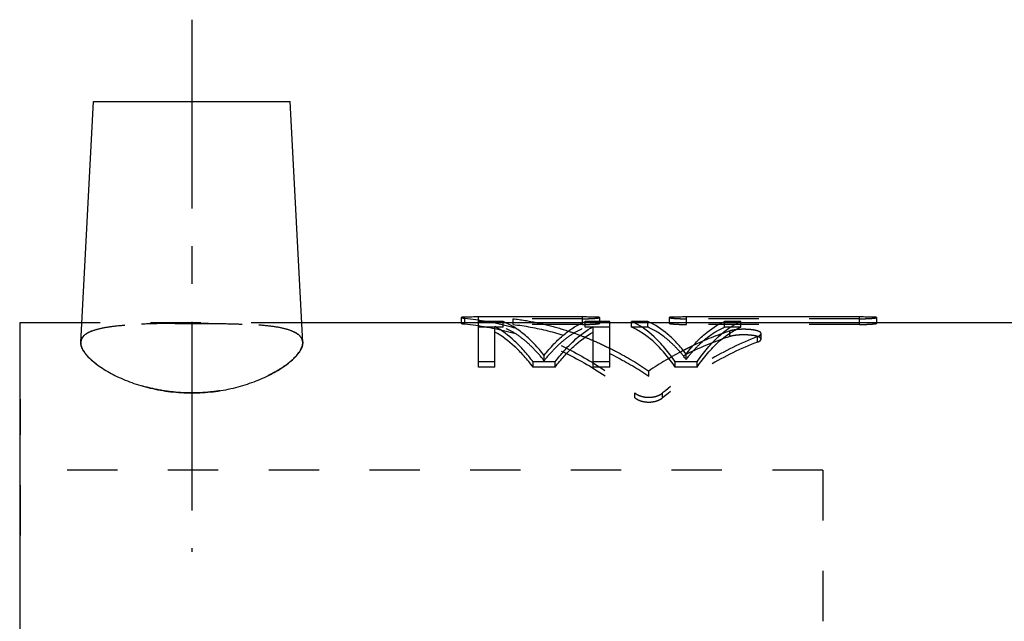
# Model space of a CAD drawing. Header units: millimetres. Extents: x 241 to 349, y 206 to 283.
# Tile 2 of 3: x 246 to 306, y 246 to 283. Entities that reach past the tile are written whole.
import ezdxf

# ---------------------------------------------------------------- set-up
doc = ezdxf.new("R2010")
doc.units = ezdxf.units.MM
doc.header["$LTSCALE"] = 30.734
doc.linetypes.add('CENTER', pattern=[0.6, 0.375, -0.075, 0.075, -0.075])
doc.linetypes.add('HIDDEN', pattern=[0.2, 0.1, -0.1])
doc.layers.get('0').update_dxf_attribs({"linetype": 'CONTINUOUS'})
doc.layers.add('DEFAULT_1', color=7, linetype='CENTER')
doc.layers.add('DEFAULT_2', color=8, linetype='HIDDEN')

msp = doc.modelspace()

# ---------------------------------------------------------------- linework, layer by layer
at = {"color": 7, "linetype": 'CONTINUOUS'}
for p, q in [((249.3005302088, 262.8649781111), (250.071040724, 277.5671945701)), ((250.071040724, 277.5671945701), (262.071040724, 277.5671945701)), ((262.8415467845, 262.8650631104), (262.071040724, 277.5671945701)), ((272.5144435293, 264.379288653), (272.5144435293, 264.0671945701)), ((273.571040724, 261.3501203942), (273.571040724, 264.4141800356)), ((279.910663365, 264.4141800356), (273.571040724, 264.4141800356)), ((279.910663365, 264.064215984), (279.910663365, 264.4141800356)), ((280.9672678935, 264.1349606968), (280.9672678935, 264.3792682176)), ((285.1936816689, 264.3793242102), (285.1936816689, 264.0671945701)), ((286.250286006, 264.064215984), (286.250286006, 264.4141800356)), ((296.816323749, 264.4141800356), (286.250286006, 264.4141800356)), ((296.816323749, 264.064215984), (296.816323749, 264.4141800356)), ((297.8729282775, 264.0671945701), (297.8729282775, 264.3792682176)), ((245.571040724, 264.0671945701), (245.571040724, 206.0671945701)), ((249.3635357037, 264.0671945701), (245.571040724, 264.0671945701)), ((273.571040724, 264.0671945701), (262.7785457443, 264.0671945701)), ((275.071040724, 264.1349606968), (273.571040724, 264.1349606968)), ((274.571040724, 261.3501203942), (274.571040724, 263.8351832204)), ((279.9221468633, 264.0671945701), (275.2199345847, 264.0671945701)), ((281.571040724, 264.1349606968), (280.071040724, 264.1349606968)), ((280.571040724, 261.3501203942), (280.571040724, 263.8351832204)), ((281.571040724, 261.3501203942), (281.571040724, 264.1349606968)), ((282.9043737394, 264.0671945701), (281.571040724, 264.0671945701)), ((282.9043737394, 263.7883263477), (282.9043737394, 264.1349606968)), ((283.9043737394, 264.1349606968), (282.9043737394, 264.1349606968)), ((288.4283300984, 264.0671945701), (284.0470844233, 264.0671945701)), ((289.571040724, 264.1349606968), (288.571040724, 264.1349606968)), ((289.571040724, 263.7883263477), (289.571040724, 264.1349606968)), ((333.771040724, 264.0671945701), (289.571040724, 264.0671945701)), ((274.571040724, 261.6673281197), (273.571040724, 261.6673281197)), ((274.571040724, 261.3501203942), (273.571040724, 261.3501203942)), ((276.9043739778, 261.3501203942), (276.9043739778, 261.6673281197)), ((278.2377072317, 261.6673281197), (276.9043739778, 261.6673281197)), ((278.2377072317, 261.3501203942), (276.9043739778, 261.3501203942)), ((278.2377072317, 261.3501203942), (278.2377072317, 261.6673281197)), ((281.571040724, 261.6673281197), (280.571040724, 261.6673281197)), ((281.571040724, 261.3501203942), (280.571040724, 261.3501203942)), ((285.571040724, 261.3501203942), (285.571040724, 261.6673281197)), ((286.9043737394, 261.6673281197), (285.571040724, 261.6673281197)), ((286.9043737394, 261.3501203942), (285.571040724, 261.3501203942)), ((286.9043737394, 261.3501203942), (286.9043737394, 261.6673281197))]:
    msp.add_line(p, q, dxfattribs=at)
for points, start_tangent, end_tangent in [([(273.571040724, 264.4141800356), (273.3592458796, 264.413860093), (273.15629374, 264.4128206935), (272.9702746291, 264.4108391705), (272.886028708, 264.4093994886), (272.8087375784, 264.4076050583), (272.7391926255, 264.4054149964), (272.6780527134, 264.4027937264), (272.6259199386, 264.3997103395), (272.5833018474, 264.3961472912), (272.5506495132, 264.3920949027), (272.5381624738, 264.3898875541), (272.5282826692, 264.3875615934), (272.5210410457, 264.3851193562), (272.5164488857, 264.3825660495), (272.5145125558, 264.3799075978), (272.5144793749, 264.3792905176)], (-1.0606676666, 0), (0.0580724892, -1.0517553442)), ([(280.9672647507, 264.3792683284), (280.9672665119, 264.379355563), (280.9638348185, 264.383504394), (280.9538756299, 264.3873965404), (280.9147665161, 264.3943338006), (280.8508652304, 264.4000530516), (280.7636680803, 264.4045986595), (280.5284864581, 264.4105825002), (280.3871534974, 264.4123029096), (280.2345567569, 264.4133948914), (280.0753944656, 264.4139892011), (279.910663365, 264.4141800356)], (0.0375868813, 1.0117145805), (-1.0604569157, -0)), ([(286.250286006, 264.4141800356), (286.085362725, 264.4139887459), (285.925672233, 264.4133910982), (285.7719649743, 264.4122857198), (285.6299291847, 264.4105430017), (285.5038563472, 264.4080200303), (285.3960921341, 264.4045502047), (285.3497583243, 264.4024063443), (285.3089347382, 264.3999715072), (285.2739934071, 264.3972388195), (285.2451827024, 264.3942109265), (285.2226884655, 264.3908928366), (285.2065700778, 264.3872894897), (285.2009122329, 264.3853825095), (285.1968691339, 264.3834068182), (285.1944546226, 264.3813637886), (285.1936853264, 264.3793240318)], (-1.060648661, 0), (-0.0539785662, -1.0172230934)), ([(297.8729251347, 264.3792683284), (297.8729268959, 264.379355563), (297.8694952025, 264.383504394), (297.8595360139, 264.3873965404), (297.8204269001, 264.3943338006), (297.7565256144, 264.4000530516), (297.6693284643, 264.4045986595), (297.4341468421, 264.4105825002), (297.2928138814, 264.4123029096), (297.1402171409, 264.4133948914), (296.9810548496, 264.4139892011), (296.816323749, 264.4141800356)], (0.0375868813, 1.0117145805), (-1.0604569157, -0)), ([(276.9043739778, 261.6673281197), (276.3442864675, 262.3546250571), (275.7673369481, 262.9463012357), (274.571040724, 263.8351832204)], (-1.9223051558, 2.5625194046), (-2.7898016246, 1.5744109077)), ([(277.571040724, 262.0686379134), (276.9705527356, 262.7683030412), (276.3519066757, 263.3474134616), (275.71782764, 263.8037168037), (275.071040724, 264.1349606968)], (-2.0121015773, 2.5869081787), (-3.031426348, 1.2454320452)), ([(277.571040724, 262.0686379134), (278.1715287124, 262.7683030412), (278.7901747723, 263.3474134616), (279.424253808, 263.8037168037), (280.071040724, 264.1349606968)], (2.0121015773, 2.5869081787), (3.031426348, 1.2454320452)), ([(278.2377072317, 261.6673281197), (278.7977947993, 262.3546250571), (279.3747443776, 262.9463012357), (280.571040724, 263.8351832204)], (1.9223053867, 2.5625194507), (2.7898018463, 1.5744108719)), ([(285.571040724, 261.6673281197), (284.9354863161, 262.5152604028), (284.2767275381, 263.2114555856), (282.9043737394, 264.1349606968)], (-2.0543767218, 3.0438904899), (-3.3723781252, 1.4535469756)), ([(285.571040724, 261.3501203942), (284.9354863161, 262.1879410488), (284.2767275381, 262.8758340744), (283.5984586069, 263.4104217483), (282.9043737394, 263.7883263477)], (-2.0632338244, 3.0205586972), (-3.3654767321, 1.4332742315)), ([(286.2377077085, 262.144435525), (285.6764325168, 262.8162807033), (285.0988405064, 263.3733578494), (283.9043737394, 264.1349606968)], (-1.8694794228, 2.4659906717), (-2.843145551, 1.221714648)), ([(286.2377077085, 262.144435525), (286.7989826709, 262.8162807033), (287.3765744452, 263.3733578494), (288.571040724, 264.1349606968)], (1.8694784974, 2.4659904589), (2.8431447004, 1.2217147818)), ([(286.9043737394, 261.6673281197), (287.5399281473, 262.5152604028), (288.1986869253, 263.2114555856), (289.571040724, 264.1349606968)], (2.0543767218, 3.0438904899), (3.3723781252, 1.4535469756)), ([(286.9043737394, 261.3501203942), (287.5399281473, 262.1879410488), (288.1986869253, 262.8758340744), (288.8769558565, 263.4104217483), (289.571040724, 263.7883263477)], (2.0632338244, 3.0205586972), (3.3654767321, 1.4332742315)), ([(276.9043739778, 261.3501203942), (276.3442864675, 262.0292212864), (275.7673369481, 262.6138417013), (274.571040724, 263.4921237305)], (-1.926368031, 2.5373126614), (-2.782389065, 1.5515026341)), ([(278.2377072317, 261.3501203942), (278.7977947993, 262.0292212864), (279.3747443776, 262.6138417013), (280.571040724, 263.4921237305)], (1.9263682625, 2.5373127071), (2.7823892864, 1.5515025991)), ([(249.3021485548, 262.8688607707), (249.3001358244, 262.8201299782), (249.4438824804, 262.3769645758), (249.8526286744, 261.8768808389), (250.5150183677, 261.3498601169), (251.3838221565, 260.8472248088), (252.4054409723, 260.4115985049), (253.5399164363, 260.0729883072), (254.7744019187, 259.8526308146), (256.071040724, 259.7753676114)], (-0.6526077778, -7.9070217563), (7.8579240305, 0)), ([(256.071040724, 259.7753676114), (257.3701653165, 259.8529284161), (258.6074527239, 260.0742526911), (259.7426845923, 260.4137838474), (260.7630246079, 260.8496013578), (261.6297784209, 261.3516936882), (262.2908691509, 261.878247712), (262.6989318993, 262.3782246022), (262.8419781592, 262.8213867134), (262.8399715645, 262.8688651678)], (7.8579171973, 0), (-0.6525549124, 7.9047770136))]:
    msp.add_spline(points, degree=3, dxfattribs=dict(at, start_tangent=start_tangent, end_tangent=end_tangent))
at = {"layer": 'DEFAULT_1', "color": 2, "linetype": 'CENTER'}
msp.add_line((256.071040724, 282.5671945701), (256.071040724, 250.0671945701), dxfattribs=at)
at = {"layer": 'DEFAULT_2', "color": 8, "linetype": 'HIDDEN'}
for p, q in [((262.7785457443, 264.0671945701), (249.3635357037, 264.0671945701)), ((272.5144435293, 264.0671945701), (272.5144435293, 264.0297406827)), ((272.7248755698, 263.990693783), (272.7248755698, 264.3397704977)), ((275.2199345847, 264.0671945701), (273.571040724, 264.064215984)), ((275.071040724, 263.7883263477), (273.571040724, 263.7883263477)), ((275.071040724, 263.7883263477), (275.071040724, 264.1349606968)), ((275.6805744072, 263.9568408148), (275.6805744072, 264.3055089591)), ((279.910663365, 264.3055089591), (275.6805744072, 264.3055089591)), ((279.910663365, 263.9568408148), (275.6805744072, 263.9568408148)), ((279.910663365, 263.9568408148), (279.910663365, 264.064215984)), ((281.571040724, 264.0671945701), (279.9221468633, 264.0671945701)), ((280.071040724, 263.7883263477), (280.071040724, 264.1349606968)), ((281.571040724, 263.7883263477), (280.071040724, 263.7883263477)), ((280.9672678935, 264.0297204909), (280.9672678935, 264.1349606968)), ((284.0470844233, 264.0671945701), (282.9043737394, 264.0671945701)), ((283.9043737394, 263.7883263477), (282.9043737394, 263.7883263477)), ((283.9043737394, 263.7883263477), (283.9043737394, 264.1349606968)), ((285.1936816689, 264.0671945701), (285.1936816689, 264.0297758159)), ((296.816323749, 264.3055089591), (286.250286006, 264.3055089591)), ((286.250286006, 263.9568408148), (286.250286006, 264.064215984)), ((296.816323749, 263.9568408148), (286.250286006, 263.9568408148)), ((289.571040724, 264.0671945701), (288.4283300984, 264.0671945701)), ((288.571040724, 263.7883263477), (288.571040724, 264.1349606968)), ((289.571040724, 263.7883263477), (288.571040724, 263.7883263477)), ((296.816323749, 263.9568408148), (296.816323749, 264.064215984)), ((297.8729282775, 264.0297204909), (297.8729282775, 264.0671945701)), ((288.9068897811, 263.2225076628), (288.9068897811, 263.5623131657)), ((290.5974558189, 262.8862090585), (290.5974558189, 263.2219557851)), ((290.8087775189, 263.0616150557), (290.8087775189, 263.3994787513)), ((277.571040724, 261.7466445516), (277.571040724, 262.0686379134)), ((286.2377077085, 261.8215382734), (286.2377077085, 262.144435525)), ((283.9571738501, 260.8056194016), (283.9571738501, 261.1162555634)), ((283.1097812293, 259.4816449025), (283.1097812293, 259.7763020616)), ((284.8012294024, 259.480927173), (284.8012294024, 259.7755756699)), ((245.571040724, 259.3973215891), (245.621040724, 259.3973215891)), ((245.621040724, 251.0671945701), (245.621040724, 259.3973215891)), ((245.571040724, 255.3973215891), (245.621040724, 255.3973215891)), ((294.571040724, 255.0671945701), (245.571040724, 255.0671945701)), ((294.571040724, 255.0671945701), (294.571040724, 215.0671945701)), ((245.571040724, 251.0671945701), (245.621040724, 251.0671945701))]:
    msp.add_line(p, q, dxfattribs=at)
for points, start_tangent, end_tangent in [([(272.5144793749, 264.3792905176), (272.5152384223, 264.3771499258), (272.5186302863, 264.3742994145), (272.5246816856, 264.3713642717), (272.533383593, 264.3683531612), (272.5447269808, 264.3652747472), (272.5752093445, 264.3589607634), (272.61559284, 264.3525421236), (272.7248755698, 264.3397704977)], (0.0118471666, -0.214564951), (0.2153463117, -0.021157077)), ([(279.910663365, 264.3055089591), (280.0757535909, 264.3066507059), (280.2355660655, 264.309979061), (280.3893462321, 264.3153935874), (280.5314071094, 264.3225823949), (280.6574540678, 264.3311154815), (280.7651567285, 264.3405979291), (280.8114469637, 264.3455740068), (280.8522234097, 264.3506270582), (280.8871194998, 264.3556918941), (280.9158893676, 264.3607066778), (280.9383483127, 264.3656152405), (280.9544355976, 264.3703807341), (280.9600788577, 264.3726998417), (280.9641077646, 264.3749712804), (280.9665083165, 264.3771911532), (280.9672647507, 264.3792683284)], (1.0635897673, 0), (0.0376979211, 1.0147034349)), ([(285.1936853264, 264.3793240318), (285.1936825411, 264.379254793), (285.1970860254, 264.374849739), (285.2070152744, 264.3702293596), (285.246053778, 264.3605148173), (285.3098670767, 264.3504659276), (285.3969785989, 264.3404789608), (285.6320670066, 264.3224339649), (285.773401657, 264.3153167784), (285.9260520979, 264.3099604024), (286.085349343, 264.3066485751), (286.250286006, 264.3055089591)], (-0.0541191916, -1.0198731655), (1.0634118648, -0)), ([(296.816323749, 264.3055089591), (296.9814139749, 264.3066507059), (297.1412264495, 264.309979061), (297.2950066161, 264.3153935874), (297.4370674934, 264.3225823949), (297.5631144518, 264.3311154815), (297.6708171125, 264.3405979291), (297.7171073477, 264.3455740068), (297.7578837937, 264.3506270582), (297.7927798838, 264.3556918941), (297.8215497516, 264.3607066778), (297.8440086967, 264.3656152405), (297.8600959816, 264.3703807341), (297.8657392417, 264.3726998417), (297.8697681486, 264.3749712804), (297.8721687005, 264.3771911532), (297.8729251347, 264.3792683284)], (1.0635897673, 0), (0.0376979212, 1.0147034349)), ([(249.3019095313, 262.8693075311), (249.3233512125, 263.0013763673), (249.5402813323, 263.3163927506), (249.9760097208, 263.5624615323), (250.6258727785, 263.7459533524), (251.4650848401, 263.871901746), (252.4679044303, 263.9517304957), (253.5953116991, 263.9973030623), (254.8117491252, 264.0196892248), (256.071040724, 264.0262574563)], (0.317834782, 7.2129739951), (7.1509562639, -0)), ([(256.071040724, 264.0262574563), (254.7340258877, 264.0188095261), (253.4501830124, 263.9931150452), (252.2699916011, 263.9397911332), (251.2412743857, 263.8455211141), (250.4019515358, 263.6954171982), (249.7885192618, 263.4784691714), (249.4182042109, 263.1877179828), (249.3021485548, 262.8688607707)], (-7.1472951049, 0), (-0.5935893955, -7.1919526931)), ([(256.071040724, 264.0262574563), (257.3314327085, 264.0196772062), (258.5481903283, 263.9972639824), (259.6755315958, 263.9516537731), (260.6784342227, 263.8717450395), (261.5176078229, 263.7456671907), (262.167551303, 263.5618790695), (262.6028398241, 263.315504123), (262.8190429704, 263.0003198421), (262.840201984, 262.8692997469)], (7.1509617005, 0), (0.3175962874, -7.211588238)), ([(262.8399715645, 262.8688651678), (262.7230242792, 263.1888583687), (262.3520147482, 263.4792612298), (261.7383759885, 263.6958539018), (260.899140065, 263.8457333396), (259.870339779, 263.9399034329), (258.690271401, 263.9931642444), (257.406622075, 264.0188263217), (256.071040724, 264.0262574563)], (-0.593541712, 7.1899158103), (-7.1472937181, 0)), ([(273.571040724, 264.064215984), (273.3592458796, 264.0638998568), (273.15629374, 264.0628728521), (272.9702746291, 264.0609149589), (272.886028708, 264.0594924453), (272.8087375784, 264.0577194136), (272.7391926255, 264.0555554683), (272.6780527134, 264.0529654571), (272.6259199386, 264.0499188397), (272.5833018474, 264.0463982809), (272.5506495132, 264.0423942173), (272.5381624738, 264.0402131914), (272.5282826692, 264.0379149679), (272.5210410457, 264.0355018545), (272.5164488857, 264.0329789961), (272.5145125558, 264.0303522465), (272.5144802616, 264.0297425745)], (-1.0605854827, 0), (0.059978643, -1.0508864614)), ([(272.5144802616, 264.0297425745), (272.5152384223, 264.0276274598), (272.5186302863, 264.0248109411), (272.5246816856, 264.0219107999), (272.533383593, 264.0189355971), (272.5447269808, 264.0158938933), (272.5752093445, 264.009655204), (272.61559284, 264.0033131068), (272.7248755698, 263.990693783)], (0.0122297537, -0.2142776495), (0.2152434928, -0.0208947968)), ([(272.7248755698, 264.3397704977), (275.4168172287, 263.8492196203), (278.0720885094, 262.9147888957), (280.649580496, 261.5497716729), (283.1097812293, 259.7763020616)], (11.4454766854, -1.1244809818), (8.8729666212, -7.3166834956)), ([(272.7248755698, 263.990693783), (275.4168172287, 263.5059927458), (278.0720885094, 262.5827051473), (280.649580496, 261.233965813), (283.1097812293, 259.4816449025)], (11.4222660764, -1.1088183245), (8.8967580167, -7.2488162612)), ([(277.571040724, 261.7466445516), (276.9705527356, 262.4379661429), (276.3519066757, 263.0101706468), (275.71782764, 263.4610325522), (275.071040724, 263.7883263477)], (-2.0172463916, 2.5625948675), (-3.0218248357, 1.2266825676)), ([(275.6805744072, 264.3055089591), (277.109235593, 264.0728948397)], (1.4371513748, -0.1695149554), (1.4182470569, -0.2943713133)), ([(275.6805744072, 263.9568408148), (277.8001707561, 263.5713868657), (279.8994748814, 262.9132195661), (281.9583498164, 261.9882073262), (283.9571738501, 260.8056194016)], (8.8739385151, -1.0342173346), (7.4338851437, -4.9551732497)), ([(277.109235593, 264.0728948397), (277.8000419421, 263.914542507), (279.0499529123, 263.5513919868)], (1.9690471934, -0.4086953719), (1.9088217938, -0.6305733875)), ([(277.571040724, 261.7466445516), (278.1715287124, 262.4379661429), (278.7901747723, 263.0101706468), (279.424253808, 263.4610325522), (280.071040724, 263.7883263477)], (2.0172463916, 2.5625948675), (3.0218248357, 1.2266825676)), ([(280.9672646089, 264.0297206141), (280.9672665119, 264.0298067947), (280.9638348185, 264.0339061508), (280.9538756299, 264.0377518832), (280.9147665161, 264.0446064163), (280.8508652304, 264.0502574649), (280.7636680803, 264.0547488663), (280.5284864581, 264.0606613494), (280.3871534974, 264.0623612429), (280.2345567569, 264.0634402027), (280.0753944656, 264.0640274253), (279.910663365, 264.064215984)], (0.0395885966, 1.0101078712), (-1.0603757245, 0)), ([(279.910663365, 263.9568408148), (280.0757535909, 263.9579689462), (280.2355660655, 263.9612576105), (280.3893462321, 263.9666075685), (280.5314071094, 263.9737106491), (280.6574540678, 263.9821419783), (280.7651567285, 263.9915113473), (280.8114469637, 263.9964280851), (280.8522234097, 264.0014208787), (280.8871194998, 264.0064253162), (280.9158893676, 264.0113802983), (280.9383483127, 264.0162303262), (280.9544355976, 264.0209389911), (280.9600788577, 264.0232304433), (280.9641077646, 264.025474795), (280.9665083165, 264.0276681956), (280.9672646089, 264.0297206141)], (1.063439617, 0), (0.0397029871, 1.0130265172)), ([(286.2377077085, 261.8215382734), (285.6764325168, 262.4853716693), (285.0988405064, 263.0358056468), (283.9043737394, 263.7883263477)], (-1.8742214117, 2.4427640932), (-2.8340605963, 1.2032883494)), ([(285.193685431, 264.0297756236), (285.1936825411, 264.0297072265), (285.1970860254, 264.0253547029), (285.2070152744, 264.0207894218), (285.246053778, 264.0111907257), (285.3098670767, 264.0012616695), (285.3969785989, 263.9913937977), (285.6320670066, 263.9735639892), (285.773401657, 263.9665316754), (285.9260520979, 263.9612391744), (286.085349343, 263.9579668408), (286.250286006, 263.9568408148)], (-0.0562129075, -1.0181931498), (1.0632629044, -0)), ([(286.250286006, 264.064215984), (286.085362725, 264.0640269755), (285.925672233, 264.0634364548), (285.7719649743, 264.0623442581), (285.6299291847, 264.060622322), (285.5038563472, 264.0581294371), (285.3960921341, 264.0547009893), (285.3497583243, 264.0525826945), (285.3089347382, 264.050176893), (285.2739934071, 264.0474767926), (285.2451827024, 264.0444850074), (285.2226884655, 264.0412064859), (285.2065700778, 264.0376461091), (285.2009122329, 264.0357618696), (285.1968691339, 264.0338097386), (285.1944546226, 264.0317910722), (285.193685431, 264.0297756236)], (-1.0605660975, 0), (-0.0560703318, -1.0156106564)), ([(286.2377077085, 261.8215382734), (286.7989826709, 262.4853716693), (287.3765744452, 263.0358056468), (288.571040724, 263.7883263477)], (1.8742204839, 2.4427638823), (2.8340597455, 1.20328848)), ([(297.8729249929, 264.0297206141), (297.8729268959, 264.0298067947), (297.8694952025, 264.0339061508), (297.8595360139, 264.0377518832), (297.8204269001, 264.0446064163), (297.7565256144, 264.0502574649), (297.6693284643, 264.0547488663), (297.4341468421, 264.0606613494), (297.2928138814, 264.0623612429), (297.1402171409, 264.0634402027), (296.9810548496, 264.0640274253), (296.816323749, 264.064215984)], (0.0395885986, 1.0101078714), (-1.0603757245, 0)), ([(296.816323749, 263.9568408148), (296.9814139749, 263.9579689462), (297.1412264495, 263.9612576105), (297.2950066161, 263.9666075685), (297.4370674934, 263.9737106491), (297.5631144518, 263.9821419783), (297.6708171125, 263.9915113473), (297.7171073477, 263.9964280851), (297.7578837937, 264.0014208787), (297.7927798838, 264.0064253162), (297.8215497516, 264.0113802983), (297.8440086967, 264.0162303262), (297.8600959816, 264.0209389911), (297.8657392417, 264.0232304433), (297.8697681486, 264.025474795), (297.8721687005, 264.0276681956), (297.8729249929, 264.0297206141)], (1.063439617, 0), (0.0397029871, 1.0130265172)), ([(279.0499529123, 263.5513919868), (279.8992172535, 263.2475713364), (280.5719793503, 262.9734223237)], (1.5464742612, -0.5108729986), (1.4961967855, -0.6430874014)), ([(288.9068897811, 263.2225076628), (286.390974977, 262.2039692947), (283.9571738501, 260.8056194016)], (-5.253419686, -1.6985388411), (-4.5982112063, -3.0561260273)), ([(290.5974558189, 263.2219557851), (287.6264043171, 261.766525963), (284.8012294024, 259.7755756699)], (-6.3047269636, -2.451611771), (-5.2249792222, -4.2964606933)), ([(288.9068897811, 263.5623131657), (286.6635162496, 262.6635999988)], (-2.2965711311, -0.751490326), (-2.1850574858, -1.038811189)), ([(290.8087518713, 263.3994844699), (290.7975560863, 263.4402480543), (290.7605008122, 263.482385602), (290.6981874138, 263.5217408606), (290.6123768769, 263.5572995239), (290.5059296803, 263.5882421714), (290.3811766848, 263.6142498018), (290.0882358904, 263.6501382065), (289.7636917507, 263.6628103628), (289.5988931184, 263.6602492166), (289.4377557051, 263.6517635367), (289.2840618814, 263.6374336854), (289.1420031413, 263.61748742), (289.016062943, 263.5924754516), (288.9068897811, 263.5623131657)], (-0.0186231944, 1.9934754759), (-1.890101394, -0.61848418)), ([(290.808751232, 263.0616145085), (290.7975560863, 263.1018981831), (290.7605008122, 263.1435332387), (290.6981874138, 263.1824191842), (290.6123768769, 263.217553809), (290.5059296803, 263.248127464), (290.3811766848, 263.2738249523), (290.0882358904, 263.3092853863), (289.7636917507, 263.3218064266), (289.5988931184, 263.3192758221), (289.4377557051, 263.3108913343), (289.2840618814, 263.2967323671), (289.1420031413, 263.2770239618), (289.016062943, 263.2523102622), (288.9068897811, 263.2225076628)], (-0.0191355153, 1.9912430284), (-1.8906711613, -0.6112929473)), ([(290.5974558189, 263.2219557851), (290.6865889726, 263.2626331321), (290.7520532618, 263.3056624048), (290.7934441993, 263.3507373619), (290.8087023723, 263.3960956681), (290.8087518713, 263.3994844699)], (0.2691210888, 0.1046485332), (-0.0027039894, 0.2894420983)), ([(256.071040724, 259.7753676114), (254.8565974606, 259.8431157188), (253.6877328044, 260.0387782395), (252.6051808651, 260.3417653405), (251.6167647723, 260.7352974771), (250.7571955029, 261.1939171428), (250.0622034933, 261.6889167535), (249.5828223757, 262.1734184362), (249.3349809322, 262.6188958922), (249.3019095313, 262.8693075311)], (-7.8571107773, 0), (0.3492208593, 7.9252527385)), ([(262.840201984, 262.8692997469), (262.8067796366, 262.6178590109), (262.558511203, 262.1724590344), (262.0784571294, 261.6877261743), (261.3821896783, 261.1922598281), (260.520677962, 260.7331505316), (259.5316269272, 260.3399835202), (258.4499601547, 260.0377959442), (257.2837988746, 259.84292725), (256.071040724, 259.7753676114)], (0.3489586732, -7.9237269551), (-7.8571135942, 0)), ([(280.5719793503, 262.9734223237), (281.5730174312, 262.5092668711)], (1.0138043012, -0.4357480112), (0.9879188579, -0.4919641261)), ([(290.5974558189, 262.8862090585), (287.6264043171, 261.4481352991), (284.8012294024, 259.480927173)], (-6.2947575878, -2.4185458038), (-5.2336755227, -4.2522908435)), ([(286.6635162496, 262.6635999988), (286.390974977, 262.5314820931), (286.1149116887, 262.3924227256)], (-0.5527419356, -0.2627823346), (-0.5444029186, -0.2794615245)), ([(290.5974558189, 262.8862090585), (290.6865889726, 262.9264013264), (290.7520532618, 262.9689174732), (290.7934441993, 263.0134549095), (290.8087023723, 263.058272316), (290.808751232, 263.0616145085)], (0.2682026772, 0.1030477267), (-0.0027669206, 0.287925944)), ([(281.5730174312, 262.5092668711), (281.9582210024, 262.3122556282), (283.9571738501, 261.1162555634)], (2.4738058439, -1.2319065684), (2.2895375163, -1.5445460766)), ([(286.0627304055, 262.365540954), (283.9571738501, 261.1162555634)], (-2.1769398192, -1.1254515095), (-2.0312031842, -1.3662992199)), ([(286.098480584, 262.3839786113), (286.0627304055, 262.365540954)], (-0.0357685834, -0.0184023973), (-0.0357317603, -0.0184728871)), ([(286.1149116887, 262.3924227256), (286.098480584, 262.3839786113)], (-0.0164349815, -0.0084366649), (-0.0164272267, -0.0084515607)), ([(283.1097812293, 259.7763020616), (283.2212303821, 259.6978557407), (283.3481764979, 259.6321835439), (283.4891267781, 259.5794901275), (283.6398456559, 259.5412369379), (283.7960032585, 259.518182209), (283.9552271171, 259.5104161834), (284.2716251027, 259.5411528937), (284.421564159, 259.5791163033), (284.5618895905, 259.6313782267), (284.6891222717, 259.6969291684), (284.8012294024, 259.7755756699)], (1.3924630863, -1.1482305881), (1.394043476, 1.1463113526)), ([(283.1097812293, 259.4816449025), (283.2212303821, 259.4041340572), (283.3481764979, 259.3392450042), (283.4891267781, 259.287179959), (283.6398456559, 259.2493829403), (283.7960032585, 259.22660314), (283.9552271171, 259.2189297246), (284.2716251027, 259.2492998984), (284.421564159, 259.2868105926), (284.5618895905, 259.3384492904), (284.6891222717, 259.4032185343), (284.8012294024, 259.480927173)], (1.3972355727, -1.1384263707), (1.3987987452, 1.1365051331))]:
    msp.add_spline(points, degree=3, dxfattribs=dict(at, start_tangent=start_tangent, end_tangent=end_tangent))

doc.saveas('drawing.dxf')
